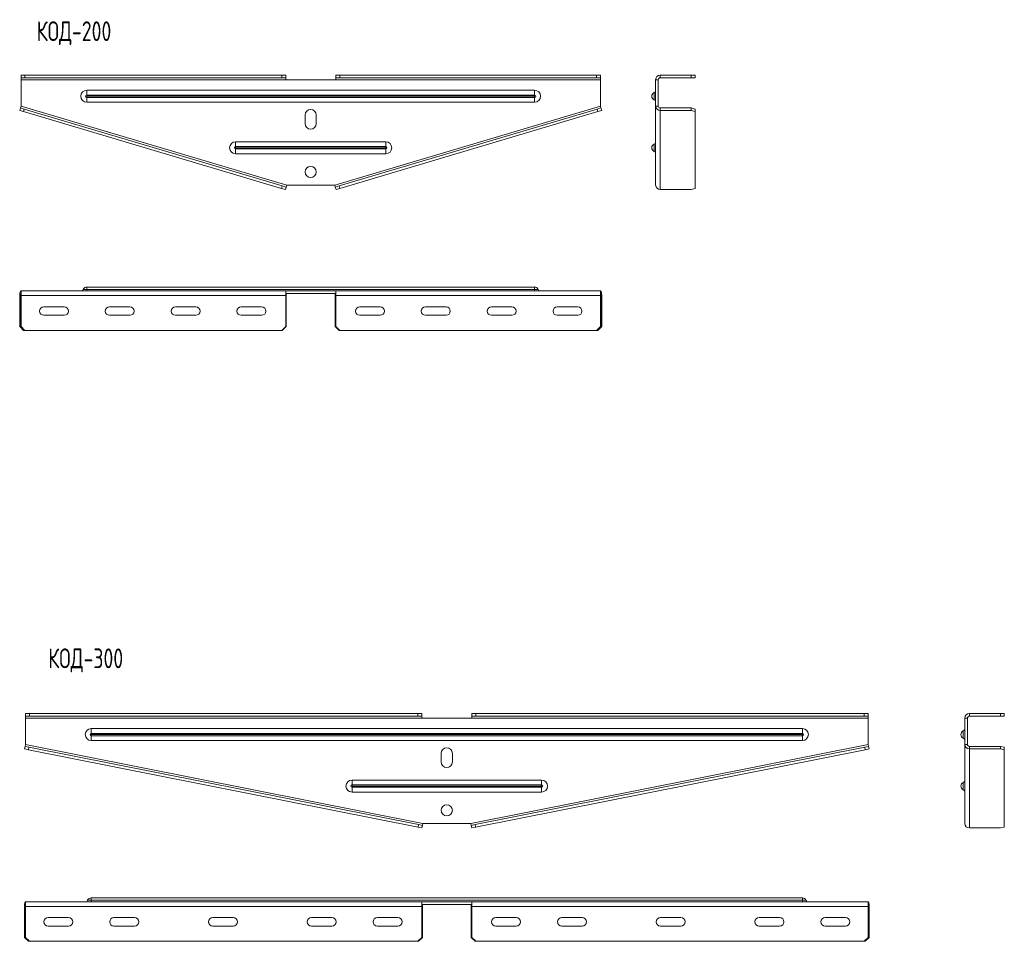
# Model space of a CAD drawing. Header units: millimetres. Extents: x -345 to 1053, y -3316 to 292.
# Tile 2 of 4: x -338 to 410, y -1209 to -509. Entities that reach past the tile are written whole.
import ezdxf

# ---------------------------------------------------------------- set-up
doc = ezdxf.new("R2010")
doc.units = ezdxf.units.MM
doc.styles.add('SLDTEXTSTYLE0', font='TXT', dxfattribs={"width": 0.7, "bigfont": 'bigfont'})

msp = doc.modelspace()

# ---------------------------------------------------------------- linework, layer by layer
at = {"color": 7, "linetype": 'Continuous', "lineweight": 15}
for p, q in [((-337.09, -553.06), (-337.09, -551.06)), ((-337.09, -551.06), (-334.09, -551.06)), ((-334.09, -553.06), (-337.09, -553.06)), ((-337.09, -553.06), (-337.09, -554.56)), ((-334.09, -551.06), (-334.09, -553.06)), ((-334.09, -551.06), (-139.09, -551.06)), ((-334.09, -553.06), (-139.09, -553.06)), ((-139.09, -553.06), (-139.09, -551.06)), ((-139.09, -551.06), (-136.09, -551.06)), ((-136.09, -553.06), (-139.09, -553.06)), ((-136.09, -551.06), (-136.09, -553.06)), ((-136.09, -554.56), (-136.09, -553.06)), ((-98.09, -553.06), (-98.09, -551.06)), ((-98.09, -551.06), (-95.09, -551.06)), ((-95.09, -553.06), (-98.09, -553.06)), ((-98.09, -553.06), (-98.09, -554.56)), ((-95.09, -551.06), (-95.09, -553.06)), ((-95.09, -551.06), (99.91, -551.06)), ((-95.09, -553.06), (99.91, -553.06)), ((99.91, -553.06), (99.91, -551.06)), ((99.91, -551.06), (102.91, -551.06)), ((102.91, -553.06), (99.91, -553.06)), ((102.91, -551.06), (102.91, -553.06)), ((102.91, -554.56), (102.91, -553.06)), ((148.35, -551.06), (171.85, -551.06)), ((148.35, -553.06), (171.85, -553.06)), ((171.85, -553.06), (171.85, -551.06)), ((171.85, -551.06), (174.85, -551.06)), ((174.85, -553.06), (171.85, -553.06)), ((174.85, -551.06), (174.85, -553.06)), ((-337.09, -554.56), (-337.09, -574.56)), ((-98.09, -554.56), (-136.09, -554.56)), ((102.91, -574.56), (102.91, -554.56)), ((144.85, -554.56), (144.85, -574.56)), ((146.85, -554.56), (146.85, -574.56)), ((-337.09, -574.56), (-337.52, -576)), ((103.34, -576), (102.91, -574.56)), ((146.85, -574.56), (144.85, -574.56)), ((144.85, -574.56), (144.85, -634.56)), ((-338.09, -577.92), (-337.52, -576)), ((-335.21, -578.77), (-338.09, -577.92)), ((-337.52, -576), (-334.64, -576.86)), ((-334.64, -576.86), (-335.21, -578.77)), ((-139.21, -637.06), (-335.21, -578.77)), ((-138.64, -635.15), (-334.64, -576.86)), ((-121.34, -581.31), (-121.34, -587.81)), ((-112.84, -587.81), (-112.84, -581.31)), ((100.46, -576.86), (-95.53, -635.15)), ((101.03, -578.77), (-94.96, -637.06)), ((100.46, -576.86), (103.34, -576)), ((101.03, -578.77), (100.46, -576.86)), ((103.91, -577.92), (101.03, -578.77)), ((103.34, -576), (103.91, -577.92)), ((171.85, -576), (148.35, -576)), ((171.85, -577.92), (148.35, -577.92)), ((171.85, -577.92), (171.85, -576)), ((171.85, -576), (174.85, -576.86)), ((174.85, -578.77), (171.85, -577.92)), ((174.85, -576.86), (174.85, -578.77)), ((174.85, -637.06), (174.85, -578.77)), ((-139.21, -637.06), (-138.64, -635.15)), ((-138.64, -635.15), (-135.77, -636)), ((-135.77, -636), (-135.34, -634.56)), ((-135.34, -634.56), (-98.84, -634.56)), ((-98.84, -634.56), (-98.41, -636)), ((-98.41, -636), (-95.53, -635.15)), ((-95.53, -635.15), (-94.96, -637.06)), ((-136.34, -637.92), (-139.21, -637.06)), ((-135.77, -636), (-136.34, -637.92)), ((-97.84, -637.92), (-98.41, -636)), ((-94.96, -637.06), (-97.84, -637.92)), ((148.35, -637.92), (171.85, -637.92)), ((171.85, -637.92), (174.85, -637.06)), ((-337.09, -718.44), (-337.09, -714.94)), ((-337.09, -714.94), (-136.09, -714.94)), ((52.91, -711.94), (-287.09, -711.94)), ((-136.09, -714.94), (-136.09, -718.44)), ((-98.09, -714.94), (-136.09, -714.94)), ((-98.09, -716.94), (-136.09, -716.94)), ((-98.09, -718.44), (-98.09, -714.94)), ((102.91, -714.94), (-98.09, -714.94)), ((102.91, -714.94), (102.91, -718.44)), ((-338.09, -741.94), (-338.09, -718.44)), ((-337.52, -741.94), (-337.52, -718.44)), ((-337.09, -718.44), (-337.09, -741.94)), ((-136.09, -741.94), (-136.09, -718.44)), ((-135.77, -718.44), (-135.77, -741.94)), ((-98.41, -741.94), (-98.41, -718.44)), ((-98.09, -718.44), (-98.09, -741.94)), ((102.91, -741.94), (102.91, -718.44)), ((103.34, -718.44), (103.34, -741.94)), ((103.91, -718.44), (103.91, -741.94)), ((-304.34, -726.94), (-319.84, -726.94)), ((-254.34, -726.94), (-269.84, -726.94)), ((-204.34, -726.94), (-219.84, -726.94)), ((-154.34, -726.94), (-169.84, -726.94)), ((-64.34, -726.94), (-79.84, -726.94)), ((-14.34, -726.94), (-29.84, -726.94)), ((35.66, -726.94), (20.16, -726.94)), ((85.66, -726.94), (70.16, -726.94)), ((-319.84, -733.44), (-304.34, -733.44)), ((-269.84, -733.44), (-254.34, -733.44)), ((-219.84, -733.44), (-204.34, -733.44)), ((-169.84, -733.44), (-154.34, -733.44)), ((-79.84, -733.44), (-64.34, -733.44)), ((-29.84, -733.44), (-14.34, -733.44)), ((20.16, -733.44), (35.66, -733.44)), ((70.16, -733.44), (85.66, -733.44)), ((-338.09, -741.94), (-337.52, -741.94)), ((-335.21, -744.94), (-338.09, -741.94)), ((-337.52, -741.94), (-334.64, -744.94)), ((-337.09, -741.94), (-334.09, -744.94)), ((-334.64, -744.94), (-335.21, -744.94)), ((-334.09, -744.94), (-334.64, -744.94)), ((-334.09, -744.94), (-139.09, -744.94)), ((-139.09, -744.94), (-136.09, -741.94)), ((-138.64, -744.94), (-139.09, -744.94)), ((-138.64, -744.94), (-135.77, -741.94)), ((-98.41, -741.94), (-95.53, -744.94)), ((-98.09, -741.94), (-95.09, -744.94)), ((-95.09, -744.94), (-95.53, -744.94)), ((-95.09, -744.94), (99.91, -744.94)), ((99.91, -744.94), (102.91, -741.94)), ((100.46, -744.94), (99.91, -744.94)), ((100.46, -744.94), (103.34, -741.94)), ((101.03, -744.94), (100.46, -744.94)), ((103.91, -741.94), (101.03, -744.94)), ((103.34, -741.94), (103.91, -741.94)), ((-333.73, -1037.79), (-333.73, -1035.79)), ((-333.73, -1035.79), (-330.73, -1035.79)), ((-330.73, -1037.79), (-333.73, -1037.79)), ((-333.73, -1037.79), (-333.73, -1039.29)), ((-333.73, -1039.29), (-333.73, -1059.29)), ((-330.73, -1035.79), (-330.73, -1037.79)), ((-330.73, -1035.79), (-35.73, -1035.79)), ((-330.73, -1037.79), (-35.73, -1037.79)), ((-35.73, -1037.79), (-35.73, -1035.79)), ((-35.73, -1035.79), (-32.73, -1035.79)), ((-32.73, -1037.79), (-35.73, -1037.79)), ((-32.73, -1035.79), (-32.73, -1037.79)), ((-32.73, -1039.29), (-32.73, -1037.79)), ((5.27, -1039.29), (-32.73, -1039.29)), ((5.27, -1037.79), (5.27, -1035.79)), ((5.27, -1035.79), (8.27, -1035.79)), ((8.27, -1037.79), (5.27, -1037.79)), ((5.27, -1037.79), (5.27, -1039.29)), ((8.27, -1035.79), (8.27, -1037.79)), ((8.27, -1035.79), (303.27, -1035.79)), ((8.27, -1037.79), (303.27, -1037.79)), ((303.27, -1037.79), (303.27, -1035.79)), ((303.27, -1035.79), (306.27, -1035.79)), ((306.27, -1037.79), (303.27, -1037.79)), ((306.27, -1035.79), (306.27, -1037.79)), ((306.27, -1039.29), (306.27, -1037.79)), ((306.27, -1059.29), (306.27, -1039.29)), ((379.63, -1039.29), (379.63, -1059.29)), ((381.63, -1039.29), (381.63, -1059.29)), ((383.13, -1035.79), (406.63, -1035.79)), ((383.13, -1037.79), (406.63, -1037.79)), ((406.63, -1037.79), (406.63, -1035.79)), ((406.63, -1035.79), (409.63, -1035.79)), ((409.63, -1037.79), (406.63, -1037.79)), ((409.63, -1035.79), (409.63, -1037.79)), ((-334.42, -1062.72), (-334.03, -1060.76)), ((-333.73, -1059.29), (-334.03, -1060.76)), ((-334.03, -1060.76), (-331.08, -1061.34)), ((-331.08, -1061.34), (-331.47, -1063.3)), ((-35.22, -1120.17), (-331.08, -1061.34)), ((303.62, -1061.34), (7.75, -1120.17)), ((303.62, -1061.34), (306.56, -1060.76)), ((304.01, -1063.3), (303.62, -1061.34)), ((306.56, -1060.76), (306.27, -1059.29)), ((306.56, -1060.76), (306.95, -1062.72)), ((381.63, -1059.29), (379.63, -1059.29)), ((379.63, -1059.29), (379.63, -1119.29)), ((406.63, -1060.76), (383.13, -1060.76)), ((406.63, -1062.72), (406.63, -1060.76)), ((406.63, -1060.76), (409.63, -1061.34)), ((409.63, -1061.34), (409.63, -1063.3)), ((-331.47, -1063.3), (-334.42, -1062.72)), ((-35.61, -1122.13), (-331.47, -1063.3)), ((-17.98, -1066.04), (-17.98, -1072.54)), ((-9.48, -1072.54), (-9.48, -1066.04)), ((304.01, -1063.3), (8.14, -1122.13)), ((306.95, -1062.72), (304.01, -1063.3)), ((406.63, -1062.72), (383.13, -1062.72)), ((409.63, -1063.3), (406.63, -1062.72)), ((409.63, -1122.13), (409.63, -1063.3)), ((-35.61, -1122.13), (-35.22, -1120.17)), ((-35.22, -1120.17), (-32.28, -1120.76)), ((-32.28, -1120.76), (-32.67, -1122.72)), ((-32.28, -1120.76), (-31.98, -1119.29)), ((-31.98, -1119.29), (4.52, -1119.29)), ((4.52, -1119.29), (4.81, -1120.76)), ((4.81, -1120.76), (7.75, -1120.17)), ((5.2, -1122.72), (4.81, -1120.76)), ((7.75, -1120.17), (8.14, -1122.13)), ((-32.67, -1122.72), (-35.61, -1122.13)), ((8.14, -1122.13), (5.2, -1122.72)), ((383.13, -1122.72), (406.63, -1122.72)), ((406.63, -1122.72), (409.63, -1122.13)), ((-333.73, -1178.78), (-32.73, -1178.78)), ((-333.73, -1182.28), (-333.73, -1178.78)), ((256.27, -1175.78), (-283.73, -1175.78)), ((-32.73, -1178.78), (-32.73, -1182.28)), ((5.27, -1178.78), (-32.73, -1178.78)), ((5.27, -1180.78), (-32.73, -1180.78)), ((306.27, -1178.78), (5.27, -1178.78)), ((5.27, -1182.28), (5.27, -1178.78)), ((306.27, -1178.78), (306.27, -1182.28)), ((-334.42, -1205.78), (-334.42, -1182.28)), ((-334.03, -1205.78), (-334.03, -1182.28)), ((-333.73, -1182.28), (-333.73, -1205.78)), ((-32.73, -1205.78), (-32.73, -1182.28)), ((-32.28, -1182.28), (-32.28, -1205.78)), ((4.81, -1205.78), (4.81, -1182.28)), ((5.27, -1182.28), (5.27, -1205.78)), ((306.27, -1205.78), (306.27, -1182.28)), ((306.56, -1182.28), (306.56, -1205.78)), ((306.95, -1182.28), (306.95, -1205.78)), ((-300.98, -1190.78), (-316.48, -1190.78)), ((-250.98, -1190.78), (-266.48, -1190.78)), ((-175.98, -1190.78), (-191.48, -1190.78)), ((-100.98, -1190.78), (-116.48, -1190.78)), ((-50.98, -1190.78), (-66.48, -1190.78)), ((39.02, -1190.78), (23.52, -1190.78)), ((89.02, -1190.78), (73.52, -1190.78)), ((164.02, -1190.78), (148.52, -1190.78)), ((239.02, -1190.78), (223.52, -1190.78)), ((289.02, -1190.78), (273.52, -1190.78)), ((-316.48, -1197.28), (-300.98, -1197.28)), ((-266.48, -1197.28), (-250.98, -1197.28)), ((-191.48, -1197.28), (-175.98, -1197.28)), ((-116.48, -1197.28), (-100.98, -1197.28)), ((-66.48, -1197.28), (-50.98, -1197.28)), ((23.52, -1197.28), (39.02, -1197.28)), ((73.52, -1197.28), (89.02, -1197.28)), ((148.52, -1197.28), (164.02, -1197.28)), ((223.52, -1197.28), (239.02, -1197.28)), ((273.52, -1197.28), (289.02, -1197.28)), ((-334.42, -1205.78), (-334.03, -1205.78)), ((-331.47, -1208.78), (-334.42, -1205.78)), ((-334.03, -1205.78), (-331.08, -1208.78)), ((-333.73, -1205.78), (-330.73, -1208.78)), ((-331.08, -1208.78), (-331.47, -1208.78)), ((-330.73, -1208.78), (-331.08, -1208.78)), ((-330.73, -1208.78), (-35.73, -1208.78)), ((-35.73, -1208.78), (-32.73, -1205.78)), ((-35.22, -1208.78), (-35.73, -1208.78)), ((-35.22, -1208.78), (-32.28, -1205.78)), ((4.81, -1205.78), (7.75, -1208.78)), ((5.27, -1205.78), (8.27, -1208.78)), ((8.27, -1208.78), (7.75, -1208.78)), ((8.27, -1208.78), (303.27, -1208.78)), ((303.27, -1208.78), (306.27, -1205.78)), ((303.62, -1208.78), (303.27, -1208.78)), ((303.62, -1208.78), (306.56, -1205.78)), ((304.01, -1208.78), (303.62, -1208.78)), ((306.95, -1205.78), (304.01, -1208.78)), ((306.56, -1205.78), (306.95, -1205.78))]:
    msp.add_line(p, q, dxfattribs=at)
at = {"color": 7, "linetype": 'Continuous', "lineweight": 0}
for p, q in [((148.35, -553.06), (148.35, -551.06)), ((-337.09, -554.56), (-136.09, -554.56)), ((102.91, -554.56), (-98.09, -554.56)), ((146.85, -554.56), (144.85, -554.56)), ((52.91, -562.48), (-287.09, -562.48)), ((-287.09, -566.15), (-287.09, -562.48)), ((-287.09, -566.15), (52.91, -566.15)), ((-287.09, -567.06), (-287.09, -566.15)), ((-287.09, -567.98), (-287.09, -567.06)), ((52.91, -567.06), (-287.09, -567.06)), ((-287.09, -571.65), (-287.09, -567.98)), ((52.91, -567.98), (-287.09, -567.98)), ((52.91, -566.15), (52.91, -562.48)), ((52.91, -567.06), (52.91, -566.15)), ((52.91, -567.98), (52.91, -567.06)), ((52.91, -571.65), (52.91, -567.98)), ((143.65, -569.81), (143.65, -564.31)), ((-337.09, -574.56), (-135.34, -634.56)), ((-287.09, -571.65), (52.91, -571.65)), ((-98.84, -634.56), (102.91, -574.56)), ((148.35, -576), (148.35, -577.92)), ((148.35, -637.92), (148.35, -577.92)), ((-60.09, -601.61), (-174.09, -601.61)), ((-174.09, -605.27), (-174.09, -601.61)), ((-174.09, -605.27), (-60.09, -605.27)), ((-174.09, -606.19), (-174.09, -605.27)), ((-60.09, -605.27), (-60.09, -601.61)), ((-60.09, -606.19), (-60.09, -605.27)), ((143.65, -608.94), (143.65, -603.44)), ((-174.09, -607.11), (-174.09, -606.19)), ((-60.09, -606.19), (-174.09, -606.19)), ((-60.09, -607.11), (-174.09, -607.11)), ((-174.09, -610.77), (-174.09, -607.11)), ((-174.09, -610.77), (-60.09, -610.77)), ((-60.09, -607.11), (-60.09, -606.19)), ((-60.09, -610.77), (-60.09, -607.11)), ((-289.84, -713.74), (-287.09, -713.74)), ((-287.09, -711.94), (-287.09, -713.74)), ((-287.09, -713.74), (52.91, -713.74)), ((-287.09, -713.74), (-287.09, -714.94)), ((52.91, -711.94), (52.91, -713.74)), ((52.91, -713.74), (52.91, -714.94)), ((52.91, -713.74), (55.66, -713.74)), ((-337.52, -718.44), (-338.09, -718.44)), ((-337.52, -718.44), (-337.09, -718.44)), ((-337.09, -718.44), (-136.09, -718.44)), ((-136.09, -718.44), (-135.77, -718.44)), ((-98.41, -718.44), (-98.09, -718.44)), ((-98.09, -718.44), (102.91, -718.44)), ((102.91, -718.44), (103.34, -718.44)), ((103.34, -718.44), (103.91, -718.44)), ((-333.73, -1039.29), (-32.73, -1039.29)), ((306.27, -1039.29), (5.27, -1039.29)), ((381.63, -1039.29), (379.63, -1039.29)), ((383.13, -1037.79), (383.13, -1035.79)), ((256.27, -1047.2), (-283.73, -1047.2)), ((-283.73, -1050.87), (-283.73, -1047.2)), ((-283.73, -1050.87), (256.27, -1050.87)), ((-283.73, -1051.79), (-283.73, -1050.87)), ((-283.73, -1052.7), (-283.73, -1051.79)), ((256.27, -1051.79), (-283.73, -1051.79)), ((256.27, -1052.7), (-283.73, -1052.7)), ((-283.73, -1056.37), (-283.73, -1052.7)), ((256.27, -1050.87), (256.27, -1047.2)), ((256.27, -1051.79), (256.27, -1050.87)), ((256.27, -1052.7), (256.27, -1051.79)), ((256.27, -1056.37), (256.27, -1052.7)), ((378.43, -1054.54), (378.43, -1049.04)), ((-333.73, -1059.29), (-31.98, -1119.29)), ((-283.73, -1056.37), (256.27, -1056.37)), ((4.52, -1119.29), (306.27, -1059.29)), ((383.13, -1060.76), (383.13, -1062.72)), ((383.13, -1122.72), (383.13, -1062.72)), ((58.27, -1086.33), (-85.73, -1086.33)), ((-85.73, -1090), (-85.73, -1086.33)), ((-85.73, -1090), (58.27, -1090)), ((-85.73, -1090.91), (-85.73, -1090)), ((-85.73, -1091.83), (-85.73, -1090.91)), ((58.27, -1090.91), (-85.73, -1090.91)), ((58.27, -1090), (58.27, -1086.33)), ((58.27, -1090.91), (58.27, -1090)), ((58.27, -1091.83), (58.27, -1090.91)), ((378.43, -1093.66), (378.43, -1088.16)), ((-85.73, -1095.49), (-85.73, -1091.83)), ((58.27, -1091.83), (-85.73, -1091.83)), ((-85.73, -1095.49), (58.27, -1095.49)), ((58.27, -1095.49), (58.27, -1091.83)), ((-286.48, -1177.58), (-283.73, -1177.58)), ((-283.73, -1175.78), (-283.73, -1177.58)), ((-283.73, -1177.58), (256.27, -1177.58)), ((-283.73, -1177.58), (-283.73, -1178.78)), ((256.27, -1175.78), (256.27, -1177.58)), ((256.27, -1177.58), (256.27, -1178.78)), ((256.27, -1177.58), (259.02, -1177.58)), ((-334.03, -1182.28), (-334.42, -1182.28)), ((-334.03, -1182.28), (-333.73, -1182.28)), ((-333.73, -1182.28), (-32.73, -1182.28)), ((-32.73, -1182.28), (-32.28, -1182.28)), ((4.81, -1182.28), (5.27, -1182.28)), ((5.27, -1182.28), (306.27, -1182.28)), ((306.27, -1182.28), (306.56, -1182.28)), ((306.56, -1182.28), (306.95, -1182.28))]:
    msp.add_line(p, q, dxfattribs=at)
at = {"color": 7, "linetype": 'Continuous', "lineweight": 15, "flags": 128}
for points in [[(-337.09, -714.94), (-337.28, -715.01), (-337.47, -715.21), (-337.64, -715.53), (-337.79, -715.96), (-337.92, -716.49), (-338.01, -717.1), (-338.07, -717.76), (-338.09, -718.44)], [(-337.09, -716.94), (-337.17, -716.97), (-337.25, -717.05), (-337.33, -717.19), (-337.39, -717.38), (-337.44, -717.61), (-337.48, -717.87), (-337.51, -718.15), (-337.52, -718.44)], [(-135.77, -718.44), (-135.76, -718.15), (-135.73, -717.87), (-135.69, -717.61), (-135.64, -717.38), (-135.58, -717.19), (-135.5, -717.05), (-135.42, -716.97), (-135.34, -716.94)], [(-98.84, -716.94), (-98.75, -716.97), (-98.67, -717.05), (-98.6, -717.19), (-98.54, -717.38), (-98.48, -717.61), (-98.44, -717.87), (-98.42, -718.15), (-98.41, -718.44)], [(103.91, -718.44), (103.89, -717.76), (103.83, -717.1), (103.74, -716.49), (103.62, -715.96), (103.47, -715.53), (103.29, -715.21), (103.11, -715.01), (102.91, -714.94)], [(103.34, -718.44), (103.33, -718.15), (103.31, -717.87), (103.27, -717.61), (103.21, -717.38), (103.15, -717.19), (103.08, -717.05), (103, -716.97), (102.91, -716.94)]]:
    msp.add_lwpolyline(points, dxfattribs=at)
at = {"color": 7, "linetype": 'Continuous', "lineweight": 15}
for centre in [(-117.09, -624.56), (-13.73, -1109.29)]:
    msp.add_circle(centre, 4.25, dxfattribs=at)
for centre, radius, start, end in [((148.35, -554.56), 3.5, 90, 180), ((148.35, -554.56), 1.5, 90, 180), ((144.85, -567.06), 3, 113.57818, 180), ((144.85, -567.06), 3, 180, 246.42182), ((142.85, -562.48), 2, 293.57818, 0), ((142.85, -571.65), 2, 0, 66.42182), ((148.28, -574.49), 3.43, 181.23931, 271.18788), ((148.32, -574.53), 1.47, 181.23931, 271.18788), ((-117.09, -581.31), 4.25, 0, 180), ((-117.09, -587.81), 4.25, 180, 0), ((144.85, -606.19), 3, 113.57818, 180), ((142.85, -601.61), 2, 293.57818, 0), ((144.85, -606.19), 3, 180, 246.42182), ((142.85, -610.77), 2, 0, 66.42182), ((148.28, -634.49), 3.43, 181.23931, 271.18788), ((-291.67, -712.94), 2, 270, 336.42182), ((-287.09, -714.94), 3, 90, 156.42182), ((52.91, -714.94), 3, 23.57818, 90), ((57.5, -712.94), 2, 203.57818, 270), ((-319.84, -730.19), 3.25, 90, 270), ((-304.34, -730.19), 3.25, 270, 90), ((-269.84, -730.19), 3.25, 90, 270), ((-254.34, -730.19), 3.25, 270, 90), ((-219.84, -730.19), 3.25, 90, 270), ((-204.34, -730.19), 3.25, 270, 90), ((-169.84, -730.19), 3.25, 90, 270), ((-154.34, -730.19), 3.25, 270, 90), ((-79.84, -730.19), 3.25, 90, 270), ((-64.34, -730.19), 3.25, 270, 90), ((-29.84, -730.19), 3.25, 90, 270), ((-14.34, -730.19), 3.25, 270, 90), ((20.16, -730.19), 3.25, 90, 270), ((35.66, -730.19), 3.25, 270, 90), ((70.16, -730.19), 3.25, 90, 270), ((85.66, -730.19), 3.25, 270, 90), ((383.13, -1039.29), 3.5, 90, 180), ((383.13, -1039.29), 1.5, 90, 180), ((379.63, -1051.79), 3, 113.57818, 180), ((379.63, -1051.79), 3, 180, 246.42182), ((377.63, -1047.2), 2, 293.57818, 0), ((377.63, -1056.37), 2, 0, 66.42182), ((383.09, -1059.25), 3.47, 180.56077, 270.55), ((383.11, -1059.27), 1.49, 180.56077, 270.55), ((-13.73, -1066.04), 4.25, 0, 180), ((-13.73, -1072.54), 4.25, 180, 0), ((379.63, -1090.91), 3, 113.57818, 180), ((379.63, -1090.91), 3, 180, 246.42182), ((377.63, -1086.33), 2, 293.57818, 0), ((377.63, -1095.49), 2, 0, 66.42182), ((383.09, -1119.25), 3.47, 180.56077, 270.55), ((-329.42, -1181.43), 5.07, 148.37071, 189.55843), ((-331.88, -1181.91), 2.17, 148.37071, 189.55843), ((-288.32, -1176.78), 2, 270, 336.42182), ((-283.73, -1178.78), 3, 90, 156.42182), ((-30.13, -1181.91), 2.17, 148.37071, 189.55843), ((2.67, -1181.91), 2.17, 350.44157, 31.62929), ((256.27, -1178.78), 3, 23.57818, 90), ((260.85, -1176.78), 2, 203.57818, 270), ((301.95, -1181.43), 5.07, 350.44157, 31.62929), ((304.42, -1181.91), 2.17, 350.44157, 31.62929), ((-316.48, -1194.03), 3.25, 90, 270), ((-300.98, -1194.03), 3.25, 270, 90), ((-266.48, -1194.03), 3.25, 90, 270), ((-250.98, -1194.03), 3.25, 270, 90), ((-191.48, -1194.03), 3.25, 90, 270), ((-175.98, -1194.03), 3.25, 270, 90), ((-116.48, -1194.03), 3.25, 90, 270), ((-100.98, -1194.03), 3.25, 270, 90), ((-66.48, -1194.03), 3.25, 90, 270), ((-50.98, -1194.03), 3.25, 270, 90), ((23.52, -1194.03), 3.25, 90, 270), ((39.02, -1194.03), 3.25, 270, 90), ((73.52, -1194.03), 3.25, 90, 270), ((89.02, -1194.03), 3.25, 270, 90), ((148.52, -1194.03), 3.25, 90, 270), ((164.02, -1194.03), 3.25, 270, 90), ((223.52, -1194.03), 3.25, 90, 270), ((239.02, -1194.03), 3.25, 270, 90), ((273.52, -1194.03), 3.25, 90, 270), ((289.02, -1194.03), 3.25, 270, 90)]:
    msp.add_arc(centre, radius, start, end, dxfattribs=at)
at = {"color": 7, "linetype": 'Continuous', "lineweight": 0}
for centre, radius, start, end in [((-287.09, -567.06), 4.58, 90, 270), ((-287.09, -567.06), 0.917, 90, 270), ((52.91, -567.06), 4.58, 270, 90), ((52.91, -567.06), 0.917, 270, 90), ((-174.09, -606.19), 4.58, 90, 270), ((-174.09, -606.19), 0.917, 90, 270), ((-60.09, -606.19), 4.58, 270, 90), ((-60.09, -606.19), 0.917, 270, 90), ((-283.73, -1051.79), 4.58, 90, 270), ((-283.73, -1051.79), 0.917, 90, 270), ((256.27, -1051.79), 4.58, 270, 90), ((256.27, -1051.79), 0.917, 270, 90), ((-85.73, -1090.91), 4.58, 90, 270), ((-85.73, -1090.91), 0.917, 90, 270), ((58.27, -1090.91), 4.58, 270, 90), ((58.27, -1090.91), 0.917, 270, 90)]:
    msp.add_arc(centre, radius, start, end, dxfattribs=at)

# ---------------------------------------------------------------- texts
at = {"color": 7, "linetype": 'Continuous', "lineweight": 0, "char_height": 15, "attachment_point": 1, "style": 'SLDTEXTSTYLE0'}
for s, insert in [('\\M+1844B\\M+1844F\\M+18444-200', (-325.21, -510.19)), ('\\M+1844B\\M+1844F\\M+18444-300', (-316.42, -986.4))]:
    msp.add_mtext(s, dxfattribs=dict(at, insert=insert))

doc.saveas('drawing.dxf')
